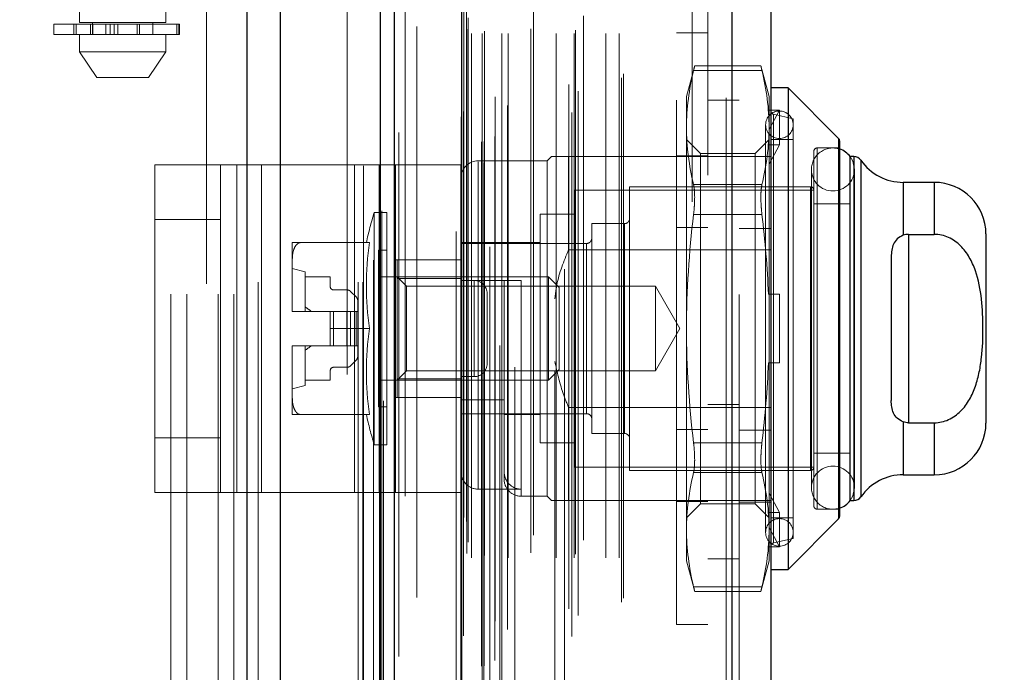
# Model space of a CAD drawing. Header units: inches. Extents: x 0.2 to 10.7, y 0.2 to 7.9.
# Tile 27 of 104: x 2.062 to 2.25, y 3.472 to 3.597. Entities that reach past the tile are written whole.
import ezdxf

# ---------------------------------------------------------------- set-up
doc = ezdxf.new("R2010")
doc.units = ezdxf.units.IN
doc.header["$MEASUREMENT"] = 0
doc.linetypes.add('HIDDEN', pattern=[0.07500000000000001, 0.05, -0.025])
doc.layers.add('DIMENSIONS', color=140, linetype='Continuous')
doc.styles.add('SLDTEXTSTYLE0', font='TXT', dxfattribs={"width": 0.7})
doc.dimstyles.new('SLDDIMSTYLE1', dxfattribs={"dimtxt": 0.0849609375, "dimasz": 0.13, "dimexe": 0, "dimexo": 0.0625, "dimgap": 0.021240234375, "dimtad": 0, "dimtih": 1, "dimtoh": 1, "dimlfac": 12, "dimrnd": 1e-09, "dimzin": 12, "dimdsep": 46, "dimtxsty": 'SLDTEXTSTYLE0', "dimsah": 1, "dimcen": 0.09, "dimadec": 0, "dimazin": 3, "dimtfac": 1, "dimtmove": 0, "dimatfit": 0, "dimfxl": 0, "dimfrac": 2, "dimtolj": 1, "dimtzin": 12, "dimarcsym": 0})

# ---------------------------------------------------------------- blocks, each defined once
blk = doc.blocks.new('_D_11')
at = {"layer": 'DIMENSIONS'}
for p, q in [((2.351322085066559, 3.39245249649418), (2.351322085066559, 3.64245249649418)), ((2.053035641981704, 3.392452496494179), (2.476322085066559, 3.39245249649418)), ((2.157561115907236, 3.240619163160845), (2.47632208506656, 3.240619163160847)), ((2.35132208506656, 3.014391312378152), (2.35132208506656, 3.240619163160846)), ((2.466185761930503, 3.014391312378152), (2.35132208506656, 3.014391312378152)), ((2.619377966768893, 3.014391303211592), (2.59084787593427, 3.014391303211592)), ((2.59084787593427, 3.014391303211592), (2.59084787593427, 2.879360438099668)), ((2.871847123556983, 3.014391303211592), (2.900377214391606, 3.014391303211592)), ((2.900377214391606, 3.014391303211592), (2.900377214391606, 2.879360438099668)), ((2.59084787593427, 2.879360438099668), (2.619377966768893, 2.879360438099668)), ((2.900377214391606, 2.879360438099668), (2.871847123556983, 2.879360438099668))]:
    blk.add_line(p, q, dxfattribs=at)
for points in [[(2.351322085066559, 3.39245249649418), (2.371322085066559, 3.52245249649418), (2.331322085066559, 3.52245249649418)], [(2.35132208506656, 3.240619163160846), (2.33132208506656, 3.110619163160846), (2.37132208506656, 3.110619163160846)]]:
    blk.add_solid(points, dxfattribs=at)
at = {"layer": 'DIMENSIONS', "char_height": 0.08333333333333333, "attachment_point": 1, "style": 'SLDTEXTSTYLE0'}
for s, insert in [('1.82', (2.619377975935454, 3.140833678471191)), ('46.3', (2.619377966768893, 2.986782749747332))]:
    blk.add_mtext(s, dxfattribs=dict(at, insert=insert))

msp = doc.modelspace()

# ---------------------------------------------------------------- linework, layer by layer
at = {"color": 7, "linetype": 'Continuous', "lineweight": 25}
for p, q in [((2.105438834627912, 3.246619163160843), (2.105438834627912, 5.192448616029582)), ((2.111802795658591, 3.246619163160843), (2.111802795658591, 5.191268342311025)), ((2.130878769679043, 3.246619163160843), (2.130878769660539, 5.182294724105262)), ((2.133514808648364, 3.246619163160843), (2.133514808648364, 5.182035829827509)), ((2.146317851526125, 5.156331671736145), (2.146317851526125, 3.272723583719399)), ((2.197838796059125, 5.147247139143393), (2.197838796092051, 3.28180811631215)), ((2.205275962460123, 5.144301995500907), (2.205275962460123, 3.284753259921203)), ((2.20855680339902, 3.583720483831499), (2.205275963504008, 3.583720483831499)), ((2.218207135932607, 3.574070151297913), (2.20855680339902, 3.583720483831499)), ((2.20855680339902, 3.583720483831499), (2.20855680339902, 3.491856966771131)), ((2.218207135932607, 3.574070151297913), (2.218207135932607, 3.501507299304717)), ((2.21839932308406, 3.573606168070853), (2.21839932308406, 3.501971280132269)), ((2.220367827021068, 3.570597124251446), (2.220367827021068, 3.504980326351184)), ((2.221108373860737, 3.570597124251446), (2.220397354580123, 3.570597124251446)), ((2.221108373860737, 3.570597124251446), (2.221108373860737, 3.504980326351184)), ((2.222454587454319, 3.569894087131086), (2.222454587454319, 3.505683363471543)), ((2.236443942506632, 3.565675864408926), (2.230531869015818, 3.565675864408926)), ((2.230531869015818, 3.565675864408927), (2.230531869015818, 3.555575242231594)), ((2.236443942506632, 3.565675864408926), (2.236443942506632, 3.555758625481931)), ((2.231522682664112, 3.555758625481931), (2.231522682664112, 3.519818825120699)), ((2.231522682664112, 3.555758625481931), (2.236443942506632, 3.555758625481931)), ((2.246286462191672, 3.555833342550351), (2.246286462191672, 3.519744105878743)), ((2.228241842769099, 3.551476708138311), (2.228241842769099, 3.524100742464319)), ((2.230531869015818, 3.520002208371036), (2.230531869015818, 3.509901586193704)), ((2.231522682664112, 3.519818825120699), (2.236443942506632, 3.519818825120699)), ((2.236443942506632, 3.519818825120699), (2.236443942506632, 3.509901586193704)), ((2.230531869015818, 3.509901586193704), (2.236443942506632, 3.509901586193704)), ((2.220397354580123, 3.504980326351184), (2.221108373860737, 3.504980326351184)), ((2.20855680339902, 3.491856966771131), (2.218207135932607, 3.501507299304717)), ((2.205275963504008, 3.491856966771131), (2.20855680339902, 3.491856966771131))]:
    msp.add_line(p, q, dxfattribs=at)
at = {"color": 7, "linetype": 'HIDDEN', "lineweight": 18}
for p, q in [((2.105438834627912, 5.192448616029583), (2.105438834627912, 3.246619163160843)), ((2.105438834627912, 5.192448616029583), (2.105438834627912, 3.246619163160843)), ((2.105438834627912, 3.246619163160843), (2.105438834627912, 5.19244861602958)), ((2.107560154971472, 3.246619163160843), (2.107560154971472, 5.191268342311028)), ((2.107560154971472, 3.246619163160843), (2.107560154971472, 5.191268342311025)), ((2.111802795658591, 3.246619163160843), (2.111802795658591, 5.191268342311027)), ((2.126636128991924, 3.246619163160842), (2.126636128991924, 5.182294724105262)), ((2.126636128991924, 3.246619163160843), (2.126636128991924, 5.182294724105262)), ((2.127514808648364, 3.246619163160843), (2.127514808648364, 5.182035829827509)), ((2.130878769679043, 3.246619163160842), (2.130878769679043, 5.182294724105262)), ((2.131132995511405, 3.260253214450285), (2.131132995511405, 5.168802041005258)), ((2.150543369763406, 3.269389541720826), (2.150543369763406, 5.159665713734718)), ((2.150543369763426, 3.269389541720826), (2.150543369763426, 5.159665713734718)), ((2.145275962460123, 5.156331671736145), (2.145275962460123, 3.272723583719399)), ((2.150118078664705, 3.273393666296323), (2.150118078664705, 5.155661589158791)), ((2.150627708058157, 3.273483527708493), (2.150627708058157, 5.155571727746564)), ((2.152681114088, 3.274458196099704), (2.152681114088, 5.154597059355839)), ((2.134388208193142, 3.275211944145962), (2.134388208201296, 5.153848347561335)), ((2.134388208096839, 3.27522035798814), (2.134388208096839, 5.153846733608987)), ((2.151688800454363, 5.153351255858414), (2.151688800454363, 3.275675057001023)), ((2.146215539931, 5.150637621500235), (2.146215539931, 3.278417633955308)), ((2.146242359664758, 3.278207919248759), (2.146242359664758, 5.150847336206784)), ((2.146693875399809, 3.279171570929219), (2.146693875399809, 5.149883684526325)), ((2.146693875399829, 3.279171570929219), (2.146693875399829, 5.149883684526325)), ((2.155078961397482, 3.28036268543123), (2.155078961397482, 5.148694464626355)), ((2.165924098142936, 5.149109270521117), (2.165924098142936, 3.279950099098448)), ((2.167355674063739, 3.279021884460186), (2.167355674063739, 5.150033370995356)), ((2.152712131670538, 3.28200531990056), (2.152712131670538, 5.147049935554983)), ((2.196796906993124, 5.147247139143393), (2.196796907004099, 3.281808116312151)), ((2.196796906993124, 3.28180811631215), (2.196796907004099, 5.147247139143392)), ((2.197838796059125, 3.28180811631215), (2.197838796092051, 5.147247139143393)), ((2.166771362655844, 3.284324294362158), (2.166771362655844, 5.144730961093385)), ((2.168536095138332, 3.283055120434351), (2.168536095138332, 5.146003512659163)), ((2.176788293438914, 3.285626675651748), (2.176788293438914, 5.143428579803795)), ((2.177221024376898, 3.286357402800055), (2.177221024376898, 5.142697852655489)), ((2.199275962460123, 5.144301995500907), (2.199275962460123, 3.284753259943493)), ((2.137824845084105, 3.286484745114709), (2.137824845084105, 5.14254605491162)), ((2.147364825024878, 3.294907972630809), (2.147364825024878, 5.134147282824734)), ((2.147364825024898, 3.294907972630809), (2.147364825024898, 5.134147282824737)), ((2.148207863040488, 3.2940746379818), (2.148207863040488, 5.134980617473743)), ((2.148207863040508, 3.2940746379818), (2.148207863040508, 5.134980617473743)), ((2.150281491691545, 5.134980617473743), (2.150281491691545, 3.2940746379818)), ((2.150281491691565, 3.2940746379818), (2.150281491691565, 5.134980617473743)), ((2.150698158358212, 3.294491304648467), (2.150698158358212, 5.134563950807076)), ((2.153614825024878, 5.134563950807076), (2.153614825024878, 3.294491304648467)), ((2.154031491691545, 3.2940746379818), (2.154031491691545, 5.134980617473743)), ((2.154031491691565, 5.134980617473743), (2.154031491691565, 3.2940746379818)), ((2.155204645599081, 3.2940746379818), (2.155204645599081, 5.134980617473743)), ((2.159503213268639, 3.294991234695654), (2.159503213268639, 5.134105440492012)), ((2.164375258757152, 3.2940746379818), (2.164375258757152, 5.134980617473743)), ((2.167820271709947, 3.2940746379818), (2.167820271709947, 5.134980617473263)), ((2.168032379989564, 3.294738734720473), (2.168032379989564, 5.134319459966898)), ((2.173855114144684, 3.2940746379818), (2.173855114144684, 5.134980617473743)), ((2.176387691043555, 3.2940746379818), (2.176387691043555, 5.134980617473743)), ((2.176387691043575, 3.2940746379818), (2.176387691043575, 5.134980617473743)), ((2.147609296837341, 3.297069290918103), (2.147609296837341, 5.131985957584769)), ((2.169546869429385, 3.297440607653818), (2.169546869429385, 5.131614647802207)), ((2.156495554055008, 5.130414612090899), (2.156495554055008, 3.298626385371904)), ((2.160050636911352, 3.298369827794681), (2.160050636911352, 5.130685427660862)), ((2.160050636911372, 3.298369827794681), (2.160050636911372, 5.130685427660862)), ((2.164106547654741, 5.129585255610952), (2.164106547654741, 3.2994713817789)), ((2.147294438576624, 3.300987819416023), (2.147294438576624, 5.12806743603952)), ((2.147294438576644, 3.300987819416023), (2.147294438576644, 5.12806743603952)), ((2.14674722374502, 3.301760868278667), (2.14674722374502, 5.127294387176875)), ((2.146747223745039, 3.301760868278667), (2.146747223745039, 5.127294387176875)), ((2.131421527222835, 5.123983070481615), (2.131421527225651, 3.305086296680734)), ((2.135555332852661, 3.305851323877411), (2.135555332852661, 5.123203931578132)), ((2.124514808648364, 3.329035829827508), (2.124514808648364, 5.099952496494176)), ((2.124514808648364, 3.329035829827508), (2.124514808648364, 5.099952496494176)), ((2.124514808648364, 3.329035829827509), (2.124514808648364, 5.099952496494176)), ((2.124514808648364, 3.329035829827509), (2.124514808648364, 5.099952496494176)), ((2.190275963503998, 5.06198596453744), (2.190275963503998, 3.367069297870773)), ((2.190275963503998, 5.06198596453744), (2.190275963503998, 3.367069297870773)), ((2.190275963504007, 3.367069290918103), (2.190275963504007, 5.06198595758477)), ((2.190275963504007, 3.367069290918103), (2.190275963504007, 5.06198595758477)), ((2.193275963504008, 3.367069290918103), (2.193275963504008, 5.06198595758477)), ((2.090931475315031, 3.444369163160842), (2.090931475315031, 3.996202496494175)), ((2.090931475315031, 3.444369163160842), (2.090931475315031, 3.996202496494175)), ((2.093931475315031, 3.444369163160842), (2.093931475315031, 3.996202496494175)), ((2.099931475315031, 3.444369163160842), (2.099931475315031, 3.996202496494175)), ((2.102931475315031, 3.444369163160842), (2.102931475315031, 3.996202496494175)), ((2.102931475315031, 3.444369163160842), (2.102931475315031, 3.996202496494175)), ((2.073525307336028, 3.842223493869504), (2.073525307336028, 3.596160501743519)), ((2.089929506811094, 3.596160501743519), (2.089929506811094, 3.842223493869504)), ((2.097681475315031, 3.646327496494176), (2.097681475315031, 3.329035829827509)), ((2.081727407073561, 3.596160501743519), (2.073525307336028, 3.596160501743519)), ((2.075985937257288, 3.596160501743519), (2.075985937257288, 3.59386391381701)), ((2.089929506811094, 3.596160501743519), (2.081727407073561, 3.596160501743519)), ((2.087468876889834, 3.59386391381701), (2.087468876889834, 3.596160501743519)), ((2.068604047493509, 3.595832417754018), (2.092443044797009, 3.595832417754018)), ((2.068604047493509, 3.595832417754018), (2.068604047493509, 3.59386391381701)), ((2.072390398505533, 3.595832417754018), (2.072390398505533, 3.59386391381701)), ((2.072426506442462, 3.595832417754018), (2.072426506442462, 3.59386391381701)), ((2.072426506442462, 3.59386391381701), (2.072426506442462, 3.595832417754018)), ((2.072876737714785, 3.59386391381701), (2.072876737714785, 3.595832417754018)), ((2.072876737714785, 3.595832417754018), (2.072876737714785, 3.59386391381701)), ((2.075580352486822, 3.595832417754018), (2.075580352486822, 3.59386391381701)), ((2.075580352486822, 3.59386391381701), (2.075580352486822, 3.595832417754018)), ((2.075985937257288, 3.595832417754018), (2.075985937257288, 3.59386391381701)), ((2.076058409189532, 3.59386391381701), (2.076058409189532, 3.595832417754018)), ((2.076058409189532, 3.595832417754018), (2.076058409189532, 3.59386391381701)), ((2.076066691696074, 3.59386391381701), (2.076066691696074, 3.595832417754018)), ((2.078507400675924, 3.59386391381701), (2.078507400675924, 3.595832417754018)), ((2.078507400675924, 3.595832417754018), (2.078507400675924, 3.59386391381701)), ((2.079355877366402, 3.595832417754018), (2.079355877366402, 3.59386391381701)), ((2.079355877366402, 3.59386391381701), (2.079355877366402, 3.595832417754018)), ((2.080080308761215, 3.59386391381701), (2.080080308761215, 3.595832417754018)), ((2.080080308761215, 3.595832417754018), (2.080080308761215, 3.59386391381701)), ((2.080818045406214, 3.595832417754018), (2.080818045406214, 3.59386391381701)), ((2.080818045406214, 3.59386391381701), (2.080818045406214, 3.595832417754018)), ((2.084476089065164, 3.59386391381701), (2.084476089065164, 3.595832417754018)), ((2.084476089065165, 3.595832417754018), (2.084476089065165, 3.59386391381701)), ((2.084932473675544, 3.595832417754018), (2.084932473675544, 3.59386391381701)), ((2.084932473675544, 3.59386391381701), (2.084932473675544, 3.595832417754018)), ((2.092049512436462, 3.59386391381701), (2.092049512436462, 3.595832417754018)), ((2.092049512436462, 3.595832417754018), (2.092049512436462, 3.59386391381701)), ((2.092443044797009, 3.59386391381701), (2.092443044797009, 3.595832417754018)), ((2.092443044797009, 3.595832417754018), (2.092443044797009, 3.59386391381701)), ((2.092443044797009, 3.595832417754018), (2.092563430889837, 3.595832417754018)), ((2.092563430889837, 3.59386391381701), (2.092563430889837, 3.595832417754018)), ((2.187275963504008, 3.481372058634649), (2.187275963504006, 3.594205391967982)), ((2.193275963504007, 3.594205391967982), (2.187275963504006, 3.594205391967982)), ((2.092443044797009, 3.59386391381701), (2.068604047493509, 3.59386391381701)), ((2.073525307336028, 3.59386391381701), (2.073525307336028, 3.590583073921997)), ((2.089929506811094, 3.590583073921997), (2.089929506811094, 3.59386391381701)), ((2.092563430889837, 3.59386391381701), (2.092443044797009, 3.59386391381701)), ((2.073525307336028, 3.590583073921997), (2.081727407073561, 3.590583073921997)), ((2.073525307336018, 3.590583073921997), (2.07680614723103, 3.585661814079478)), ((2.081727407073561, 3.590583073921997), (2.089929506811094, 3.590583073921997)), ((2.086648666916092, 3.585661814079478), (2.089929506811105, 3.590583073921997)), ((2.190763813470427, 3.587916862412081), (2.189199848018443, 3.582080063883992)), ((2.203590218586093, 3.587037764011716), (2.190557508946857, 3.587037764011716)), ((2.203590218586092, 3.587037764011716), (2.190557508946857, 3.587037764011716)), ((2.203404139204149, 3.587916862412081), (2.190743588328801, 3.587916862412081)), ((2.204947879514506, 3.582080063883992), (2.203383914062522, 3.587916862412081)), ((2.076806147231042, 3.585661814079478), (2.081727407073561, 3.585661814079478)), ((2.081727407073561, 3.585661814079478), (2.086648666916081, 3.585661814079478)), ((2.189199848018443, 3.582080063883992), (2.189199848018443, 3.576146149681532)), ((2.199275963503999, 3.581360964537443), (2.193275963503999, 3.581360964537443)), ((2.204947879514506, 3.582080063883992), (2.204947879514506, 3.576146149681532)), ((2.204818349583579, 3.579426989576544), (2.204947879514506, 3.579003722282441)), ((2.206916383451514, 3.579426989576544), (2.204818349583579, 3.579426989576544)), ((2.204947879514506, 3.575734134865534), (2.206916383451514, 3.579426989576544)), ((2.206916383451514, 3.572865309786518), (2.206916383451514, 3.579426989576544)), ((2.209541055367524, 3.577814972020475), (2.205784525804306, 3.578682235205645)), ((2.205784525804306, 3.496895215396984), (2.205784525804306, 3.578534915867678)), ((2.209541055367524, 3.577814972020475), (2.209541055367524, 3.497762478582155)), ((2.189199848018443, 3.576146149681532), (2.189199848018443, 3.537788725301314)), ((2.204291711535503, 3.57666667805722), (2.204291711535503, 3.498910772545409)), ((2.204947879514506, 3.576146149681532), (2.204947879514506, 3.544350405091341)), ((2.191863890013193, 3.571213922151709), (2.189199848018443, 3.57387796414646)), ((2.204947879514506, 3.57387796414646), (2.202283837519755, 3.571213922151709)), ((2.209541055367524, 3.57387796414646), (2.205275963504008, 3.57387796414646)), ((2.218207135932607, 3.501507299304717), (2.218207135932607, 3.574070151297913)), ((2.206916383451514, 3.572865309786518), (2.204818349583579, 3.572865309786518)), ((2.204818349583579, 3.572865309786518), (2.204947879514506, 3.572442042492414)), ((2.204947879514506, 3.569172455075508), (2.206916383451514, 3.572865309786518)), ((2.214134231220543, 3.503339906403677), (2.214134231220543, 3.572237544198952)), ((2.21839932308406, 3.572237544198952), (2.214134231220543, 3.572237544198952)), ((2.16344525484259, 3.570597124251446), (2.162625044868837, 3.569776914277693)), ((2.166726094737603, 3.570597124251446), (2.166726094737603, 3.552823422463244)), ((2.166726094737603, 3.570597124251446), (2.199275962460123, 3.570597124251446)), ((2.187275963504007, 3.570747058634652), (2.193275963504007, 3.570747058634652)), ((2.191863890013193, 3.571213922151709), (2.191863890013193, 3.504363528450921)), ((2.202283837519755, 3.571213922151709), (2.191863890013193, 3.571213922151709)), ((2.199275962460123, 3.570597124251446), (2.205275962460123, 3.570597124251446)), ((2.202283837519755, 3.571213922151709), (2.202283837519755, 3.504363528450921)), ((2.21347806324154, 3.571581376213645), (2.21347806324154, 3.50399607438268)), ((2.220397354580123, 3.570597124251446), (2.220367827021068, 3.570597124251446)), ((2.221108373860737, 3.504980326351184), (2.221108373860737, 3.570597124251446)), ((2.222454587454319, 3.505683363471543), (2.222454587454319, 3.569894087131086)), ((2.087887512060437, 3.506540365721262), (2.087887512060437, 3.569040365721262)), ((2.087887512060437, 3.569040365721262), (2.103514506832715, 3.569040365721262)), ((2.100387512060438, 3.506540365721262), (2.100387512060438, 3.569040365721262)), ((2.103514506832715, 3.506540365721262), (2.103514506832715, 3.569040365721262)), ((2.103514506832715, 3.569040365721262), (2.125907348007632, 3.569040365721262)), ((2.108201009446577, 3.506540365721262), (2.108201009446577, 3.569040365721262)), ((2.125907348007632, 3.506540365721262), (2.125907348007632, 3.569040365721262)), ((2.125907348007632, 3.569040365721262), (2.133720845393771, 3.569040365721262)), ((2.130593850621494, 3.506540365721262), (2.130593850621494, 3.569040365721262)), ((2.146220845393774, 3.569040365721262), (2.133720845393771, 3.569040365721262)), ((2.133720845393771, 3.569040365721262), (2.133720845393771, 3.506540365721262)), ((2.146220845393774, 3.569040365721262), (2.146220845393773, 3.506540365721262)), ((2.162625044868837, 3.569776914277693), (2.149501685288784, 3.569776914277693)), ((2.149501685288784, 3.507147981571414), (2.149501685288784, 3.569626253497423)), ((2.162625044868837, 3.569776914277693), (2.162625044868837, 3.505800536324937)), ((2.213015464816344, 3.568136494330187), (2.213015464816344, 3.507440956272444)), ((2.221217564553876, 3.507440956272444), (2.221217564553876, 3.568136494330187)), ((2.167874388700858, 3.56419948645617), (2.167874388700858, 3.511377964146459)), ((2.21347806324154, 3.56419948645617), (2.167874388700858, 3.56419948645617)), ((2.1783730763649, 3.564855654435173), (2.1783730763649, 3.510721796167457)), ((2.212821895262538, 3.564855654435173), (2.1783730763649, 3.564855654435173)), ((2.203590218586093, 3.565254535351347), (2.190557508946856, 3.565254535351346)), ((2.203590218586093, 3.565254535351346), (2.190557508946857, 3.565254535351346)), ((2.212821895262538, 3.510721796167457), (2.212821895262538, 3.564855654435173)), ((2.230531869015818, 3.555575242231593), (2.230531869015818, 3.565675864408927)), ((2.236443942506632, 3.55575862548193), (2.236443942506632, 3.565675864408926)), ((2.220367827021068, 3.56157481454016), (2.21347806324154, 3.56157481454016)), ((2.100387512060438, 3.558623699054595), (2.087887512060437, 3.558623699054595)), ((2.129671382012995, 3.559934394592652), (2.129671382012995, 3.515643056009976)), ((2.132113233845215, 3.559934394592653), (2.129671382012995, 3.559934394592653)), ((2.132113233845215, 3.559934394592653), (2.132113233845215, 3.515643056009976)), ((2.161312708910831, 3.559606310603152), (2.161312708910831, 3.515971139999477)), ((2.167874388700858, 3.559606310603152), (2.161312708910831, 3.559606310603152)), ((2.203590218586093, 3.559571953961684), (2.190557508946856, 3.559571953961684)), ((2.203590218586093, 3.559571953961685), (2.190557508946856, 3.559571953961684)), ((2.171155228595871, 3.557801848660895), (2.171155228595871, 3.517775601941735)), ((2.177388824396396, 3.557801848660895), (2.171155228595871, 3.557801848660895)), ((2.177388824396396, 3.517775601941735), (2.177388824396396, 3.557801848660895)), ((2.187275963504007, 3.557038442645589), (2.193275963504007, 3.557038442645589)), ((2.199275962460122, 3.556888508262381), (2.205275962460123, 3.556888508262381)), ((2.231522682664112, 3.55575862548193), (2.231522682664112, 3.519818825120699)), ((2.114068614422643, 3.55419292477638), (2.114068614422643, 3.550756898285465)), ((2.128782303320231, 3.55419292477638), (2.115645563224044, 3.55419292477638)), ((2.161312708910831, 3.55419292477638), (2.146220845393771, 3.55419292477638)), ((2.170170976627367, 3.55402888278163), (2.146220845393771, 3.55402888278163)), ((2.170170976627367, 3.521548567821), (2.170170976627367, 3.55387762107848)), ((2.130472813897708, 3.552716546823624), (2.130472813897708, 3.522860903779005)), ((2.132113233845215, 3.552716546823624), (2.130472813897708, 3.552716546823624)), ((2.166726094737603, 3.552823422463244), (2.205275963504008, 3.552823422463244)), ((2.114068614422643, 3.550756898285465), (2.114068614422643, 3.54122475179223)), ((2.116529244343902, 3.548615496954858), (2.114068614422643, 3.549271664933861)), ((2.146220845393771, 3.550915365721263), (2.133720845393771, 3.550915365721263)), ((2.134081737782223, 3.550912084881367), (2.134081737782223, 3.547355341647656)), ((2.134081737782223, 3.550912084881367), (2.146220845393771, 3.550912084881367)), ((2.116529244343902, 3.548615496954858), (2.116529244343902, 3.541069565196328)), ((2.116529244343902, 3.547631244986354), (2.121286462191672, 3.547631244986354)), ((2.121286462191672, 3.547631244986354), (2.121286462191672, 3.545826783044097)), ((2.162908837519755, 3.547631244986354), (2.130472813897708, 3.547631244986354)), ((2.135858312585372, 3.545854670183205), (2.134081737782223, 3.547631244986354)), ((2.134081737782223, 3.547355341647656), (2.146220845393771, 3.547355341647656)), ((2.134081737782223, 3.547355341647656), (2.134081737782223, 3.528222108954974)), ((2.162908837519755, 3.547631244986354), (2.162908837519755, 3.527946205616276)), ((2.164921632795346, 3.545618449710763), (2.162908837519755, 3.547631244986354)), ((2.135858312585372, 3.545854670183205), (2.135858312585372, 3.529722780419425)), ((2.183291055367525, 3.545854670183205), (2.135858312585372, 3.545854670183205)), ((2.146220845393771, 3.546975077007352), (2.154422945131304, 3.546975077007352)), ((2.148720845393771, 3.546957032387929), (2.146220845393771, 3.546957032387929)), ((2.148720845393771, 3.528623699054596), (2.148720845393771, 3.546957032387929)), ((2.148720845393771, 3.546957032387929), (2.148720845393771, 3.528623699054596)), ((2.154422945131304, 3.524197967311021), (2.154422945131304, 3.546975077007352)), ((2.157703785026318, 3.546975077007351), (2.157703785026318, 3.505946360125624)), ((2.164921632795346, 3.545618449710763), (2.164921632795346, 3.529959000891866)), ((2.183291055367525, 3.545854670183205), (2.183291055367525, 3.529722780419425)), ((2.187947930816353, 3.537788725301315), (2.183291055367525, 3.545854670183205)), ((2.121942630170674, 3.545170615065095), (2.124487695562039, 3.545170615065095)), ((2.125183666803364, 3.544882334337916), (2.126247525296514, 3.543818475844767)), ((2.151220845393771, 3.531123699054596), (2.151220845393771, 3.544457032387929)), ((2.204818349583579, 3.544350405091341), (2.206916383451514, 3.544350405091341)), ((2.204947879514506, 3.531227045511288), (2.204947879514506, 3.544350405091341)), ((2.206916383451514, 3.531227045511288), (2.206916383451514, 3.544350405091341)), ((2.126535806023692, 3.543122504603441), (2.126535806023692, 3.541069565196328)), ((2.114068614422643, 3.54122475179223), (2.114068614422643, 3.541069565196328)), ((2.114068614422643, 3.541069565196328), (2.114069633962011, 3.541069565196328)), ((2.114069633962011, 3.541069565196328), (2.121286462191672, 3.541069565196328)), ((2.121286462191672, 3.541069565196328), (2.121286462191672, 3.537788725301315)), ((2.121942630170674, 3.541069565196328), (2.121286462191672, 3.541069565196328)), ((2.121942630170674, 3.541069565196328), (2.121942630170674, 3.534507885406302)), ((2.124487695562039, 3.541069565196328), (2.121942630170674, 3.541069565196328)), ((2.121942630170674, 3.541069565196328), (2.121942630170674, 3.534507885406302)), ((2.125183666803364, 3.541069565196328), (2.124487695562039, 3.541069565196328)), ((2.124487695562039, 3.541069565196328), (2.124487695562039, 3.534507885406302)), ((2.124487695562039, 3.541069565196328), (2.124487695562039, 3.534507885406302)), ((2.125183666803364, 3.541069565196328), (2.125183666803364, 3.534507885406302)), ((2.126247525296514, 3.541069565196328), (2.125183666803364, 3.541069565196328)), ((2.125183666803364, 3.541069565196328), (2.125183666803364, 3.534507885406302)), ((2.126247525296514, 3.541069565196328), (2.126247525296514, 3.534507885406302)), ((2.126535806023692, 3.541069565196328), (2.126247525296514, 3.541069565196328)), ((2.126247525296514, 3.541069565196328), (2.126247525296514, 3.534507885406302)), ((2.126535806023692, 3.541069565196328), (2.126535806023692, 3.534507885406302)), ((2.128782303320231, 3.537788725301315), (2.121286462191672, 3.537788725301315)), ((2.121286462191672, 3.534507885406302), (2.121286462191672, 3.537788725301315)), ((2.183291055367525, 3.529722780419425), (2.187947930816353, 3.537788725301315)), ((2.189199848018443, 3.537788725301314), (2.189199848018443, 3.499431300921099)), ((2.114068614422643, 3.534507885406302), (2.114068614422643, 3.534352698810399)), ((2.114068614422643, 3.534507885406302), (2.114069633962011, 3.534507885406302)), ((2.114068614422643, 3.534352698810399), (2.114068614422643, 3.524820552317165)), ((2.114069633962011, 3.534507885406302), (2.121286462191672, 3.534507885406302)), ((2.116529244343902, 3.534507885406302), (2.116529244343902, 3.526961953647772)), ((2.121942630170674, 3.534507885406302), (2.121286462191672, 3.534507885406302)), ((2.124487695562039, 3.534507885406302), (2.121942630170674, 3.534507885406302)), ((2.125183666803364, 3.534507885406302), (2.124487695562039, 3.534507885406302)), ((2.126247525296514, 3.534507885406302), (2.125183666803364, 3.534507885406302)), ((2.126535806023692, 3.534507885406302), (2.126247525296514, 3.534507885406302)), ((2.126535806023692, 3.534507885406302), (2.126535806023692, 3.532454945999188)), ((2.124487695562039, 3.530406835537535), (2.121942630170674, 3.530406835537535)), ((2.126247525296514, 3.531758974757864), (2.125183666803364, 3.530695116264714)), ((2.204818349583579, 3.531227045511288), (2.206916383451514, 3.531227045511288)), ((2.204947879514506, 3.531227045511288), (2.204947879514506, 3.499431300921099)), ((2.121286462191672, 3.529750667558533), (2.121286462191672, 3.527946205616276)), ((2.134081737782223, 3.527946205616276), (2.135858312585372, 3.529722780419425)), ((2.135858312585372, 3.529722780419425), (2.183291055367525, 3.529722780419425)), ((2.148720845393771, 3.528623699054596), (2.146220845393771, 3.528623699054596)), ((2.162908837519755, 3.527946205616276), (2.164921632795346, 3.529959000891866)), ((2.114068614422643, 3.526305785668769), (2.116529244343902, 3.526961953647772)), ((2.121286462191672, 3.527946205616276), (2.116529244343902, 3.527946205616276)), ((2.130472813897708, 3.527946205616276), (2.162908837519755, 3.527946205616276)), ((2.134081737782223, 3.528222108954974), (2.134081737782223, 3.524665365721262)), ((2.134081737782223, 3.528222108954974), (2.146220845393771, 3.528222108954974)), ((2.114068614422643, 3.524820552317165), (2.114068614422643, 3.521384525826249)), ((2.130472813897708, 3.522860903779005), (2.132113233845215, 3.522860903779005)), ((2.146220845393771, 3.524665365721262), (2.133720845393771, 3.524665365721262)), ((2.146220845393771, 3.524197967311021), (2.154422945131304, 3.524197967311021)), ((2.154422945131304, 3.524197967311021), (2.154422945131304, 3.510590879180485)), ((2.193275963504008, 3.523319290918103), (2.199275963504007, 3.523319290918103)), ((2.128782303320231, 3.521384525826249), (2.115645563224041, 3.521384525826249)), ((2.146220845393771, 3.521548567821), (2.170170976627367, 3.521548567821)), ((2.154422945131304, 3.521384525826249), (2.161312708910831, 3.521384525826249)), ((2.166726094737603, 3.522754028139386), (2.166726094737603, 3.504980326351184)), ((2.166726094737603, 3.522754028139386), (2.205275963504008, 3.522754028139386)), ((2.230531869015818, 3.509901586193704), (2.230531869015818, 3.520002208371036)), ((2.236443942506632, 3.509901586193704), (2.236443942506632, 3.519818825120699)), ((2.171155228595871, 3.517775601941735), (2.177388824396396, 3.517775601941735)), ((2.187275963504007, 3.518539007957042), (2.193275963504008, 3.518539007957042)), ((2.199275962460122, 3.518389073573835), (2.205275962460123, 3.518389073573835)), ((2.100387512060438, 3.516957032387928), (2.087887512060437, 3.516957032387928)), ((2.129671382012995, 3.515643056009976), (2.132113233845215, 3.515643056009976)), ((2.161312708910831, 3.515971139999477), (2.167874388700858, 3.515971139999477)), ((2.203590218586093, 3.516005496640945), (2.190557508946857, 3.516005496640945)), ((2.203590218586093, 3.516005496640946), (2.190557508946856, 3.516005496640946)), ((2.21347806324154, 3.51400263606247), (2.220367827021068, 3.51400263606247)), ((2.154422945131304, 3.510590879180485), (2.154422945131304, 3.50908137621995)), ((2.167874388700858, 3.511377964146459), (2.21347806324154, 3.511377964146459)), ((2.1783730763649, 3.510721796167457), (2.212821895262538, 3.510721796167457)), ((2.203590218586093, 3.510322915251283), (2.190557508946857, 3.510322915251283)), ((2.203590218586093, 3.510322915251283), (2.190557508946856, 3.510322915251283)), ((2.087887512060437, 3.506540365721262), (2.103514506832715, 3.506540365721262)), ((2.103514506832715, 3.506540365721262), (2.125907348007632, 3.506540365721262)), ((2.125907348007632, 3.506540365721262), (2.133720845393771, 3.506540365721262)), ((2.146220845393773, 3.506540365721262), (2.133720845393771, 3.506540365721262)), ((2.149501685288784, 3.507147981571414), (2.157703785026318, 3.507147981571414)), ((2.206916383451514, 3.502712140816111), (2.204947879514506, 3.506404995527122)), ((2.157703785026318, 3.505800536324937), (2.162625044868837, 3.505800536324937)), ((2.162625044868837, 3.505800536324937), (2.16344525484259, 3.504980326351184)), ((2.166726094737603, 3.504980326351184), (2.205275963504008, 3.504980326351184)), ((2.187275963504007, 3.504830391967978), (2.193275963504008, 3.504830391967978)), ((2.189199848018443, 3.50169948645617), (2.191863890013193, 3.504363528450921)), ((2.191863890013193, 3.504363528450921), (2.202283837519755, 3.504363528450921)), ((2.199275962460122, 3.50468045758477), (2.205275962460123, 3.50468045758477)), ((2.202283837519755, 3.504363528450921), (2.204947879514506, 3.50169948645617)), ((2.220367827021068, 3.504980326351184), (2.220397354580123, 3.504980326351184)), ((2.204818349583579, 3.502712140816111), (2.204947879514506, 3.503135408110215)), ((2.204818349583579, 3.502712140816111), (2.206916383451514, 3.502712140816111)), ((2.206916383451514, 3.502712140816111), (2.206916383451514, 3.496150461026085)), ((2.214134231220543, 3.503339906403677), (2.21839932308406, 3.503339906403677)), ((2.205275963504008, 3.50169948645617), (2.209541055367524, 3.50169948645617)), ((2.189199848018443, 3.499431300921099), (2.189199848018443, 3.493497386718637)), ((2.206916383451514, 3.496150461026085), (2.204947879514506, 3.499843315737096)), ((2.204947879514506, 3.499431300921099), (2.204947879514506, 3.493497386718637)), ((2.205784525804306, 3.496895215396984), (2.209541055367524, 3.497762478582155)), ((2.204818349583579, 3.496150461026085), (2.204947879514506, 3.496573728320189)), ((2.204818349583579, 3.496150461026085), (2.206916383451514, 3.496150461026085)), ((2.189199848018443, 3.493497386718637), (2.190763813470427, 3.487660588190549)), ((2.193275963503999, 3.493860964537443), (2.199275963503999, 3.493860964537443)), ((2.203383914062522, 3.487660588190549), (2.204947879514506, 3.493497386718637)), ((2.203590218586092, 3.488539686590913), (2.190557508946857, 3.488539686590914)), ((2.203590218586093, 3.488539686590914), (2.190557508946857, 3.488539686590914)), ((2.190743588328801, 3.487660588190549), (2.203404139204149, 3.487660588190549)), ((2.187275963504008, 3.481372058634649), (2.193275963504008, 3.481372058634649))]:
    msp.add_line(p, q, dxfattribs=at)
at = {"color": 7, "linetype": 'HIDDEN', "lineweight": 18, "flags": 128}
for points in [[(2.127625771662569, 5.168859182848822), (2.127625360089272, 4.229623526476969), (2.127625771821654, 3.26019629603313)], [(2.129525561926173, 5.150818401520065), (2.129525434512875, 4.229623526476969), (2.129525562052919, 3.278238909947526)], [(2.137824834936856, 3.286485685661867), (2.137824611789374, 4.137290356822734), (2.137824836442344, 5.14256996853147)], [(2.130696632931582, 5.135361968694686), (2.13069588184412, 4.229623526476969), (2.130696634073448, 3.293710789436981)], [(2.130696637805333, 5.135360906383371), (2.13069600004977, 4.253140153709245), (2.130696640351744, 3.293693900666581)], [(2.137812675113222, 3.295398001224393), (2.137812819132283, 4.199413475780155), (2.137812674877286, 5.133655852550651)], [(2.221217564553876, 3.568136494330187), (2.220905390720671, 3.569705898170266), (2.220397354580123, 3.570597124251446)], [(2.220397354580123, 3.504980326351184), (2.220905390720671, 3.505871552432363), (2.221217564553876, 3.507440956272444)]]:
    msp.add_lwpolyline(points, dxfattribs=at)
at = {"color": 7, "linetype": 'HIDDEN', "lineweight": 18}
for centre, radius, start, end in [((2.206916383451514, 3.57666667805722), 0.00262467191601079, 0, 180), ((2.205932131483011, 3.579321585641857), 0.0006561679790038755, 180.0000000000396, 256.999999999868), ((2.206916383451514, 3.57666667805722), 0.00262467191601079, 180, 0), ((2.21711651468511, 3.568136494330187), 0.004101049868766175, 71.77194722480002, 180), ((2.214134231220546, 3.571581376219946), 0.0006561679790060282, 90.00000000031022, 179.9999999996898), ((2.149501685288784, 3.56649607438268), 0.003280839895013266, 90, 180), ((2.21711651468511, 3.568136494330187), 0.004101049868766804, 180, 0), ((2.212821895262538, 3.56419948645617), 0.0006561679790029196, 0, 90), ((2.203254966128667, 3.537788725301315), 0.07684383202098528, 163.2503397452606, 167.6739543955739), ((2.177388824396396, 3.558786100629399), 0.0009842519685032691, 270.0000000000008, 2.585154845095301e-11), ((2.170170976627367, 3.555013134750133), 0.0009842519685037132, 270.0000000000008, 5.170309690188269e-11), ((2.184574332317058, 3.545990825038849), 0.05639170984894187, 171.6367379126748, 188.3632620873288), ((2.121942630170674, 3.545826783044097), 0.0006561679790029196, 180.0000000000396, 270.0000000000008), ((2.148720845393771, 3.544457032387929), 0.002499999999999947, 0, 90), ((2.124487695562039, 3.544186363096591), 0.0009842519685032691, 44.99999999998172, 90.00000000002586), ((2.125551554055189, 3.543122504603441), 0.0009842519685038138, 0, 45.00000000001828), ((2.125691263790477, 3.541223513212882), 0.01162264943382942, 179.9938942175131, 180.7589344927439), ((2.125691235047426, 3.541223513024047), 0.0116226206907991, 179.9938932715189, 180.7589354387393), ((2.184574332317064, 3.52958662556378), 0.05639170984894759, 171.6367379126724, 188.3632620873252), ((2.12569123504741, 3.534353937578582), 0.01162262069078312, 179.2410645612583, 180.006106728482), ((2.125691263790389, 3.534353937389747), 0.01162264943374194, 179.2410655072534, 180.00610578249), ((2.125551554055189, 3.532454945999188), 0.0009842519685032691, 315.0000000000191, 0), ((2.121942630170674, 3.529750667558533), 0.0006561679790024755, 90, 180), ((2.124487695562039, 3.531391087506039), 0.0009842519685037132, 269.9999999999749, 315.0000000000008), ((2.148720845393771, 3.531123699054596), 0.002499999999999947, 270.0000000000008, 0), ((2.203254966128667, 3.537788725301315), 0.07684383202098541, 192.3260456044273, 196.7496602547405), ((2.170170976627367, 3.520564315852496), 0.0009842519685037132, 359.999999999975, 90), ((2.177388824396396, 3.516791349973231), 0.0009842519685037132, 0, 90), ((2.212821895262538, 3.511377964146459), 0.0006561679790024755, 270.0000000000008, 0), ((2.21711651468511, 3.507440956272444), 0.004101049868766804, 0, 180), ((2.157703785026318, 3.50908137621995), 0.003280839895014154, 180, 270.0000000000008), ((2.21711651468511, 3.507440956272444), 0.004101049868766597, 180, 288.2280527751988), ((2.214134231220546, 3.503996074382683), 0.0006561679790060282, 180.000000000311, 269.9999999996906), ((2.206916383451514, 3.498910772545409), 0.00262467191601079, 0, 180), ((2.206916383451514, 3.498910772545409), 0.00262467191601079, 180, 0), ((2.205932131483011, 3.496255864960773), 0.0006561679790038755, 103.0000000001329, 179.9999999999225)]:
    msp.add_arc(centre, radius, start, end, dxfattribs=at)
at = {"color": 7, "linetype": 'Continuous', "lineweight": 25}
for centre, radius, start, end in [((2.217743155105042, 3.573606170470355), 0.0006561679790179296, 4.265505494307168e-10, 44.9999999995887), ((2.21711651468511, 3.568136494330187), 0.004101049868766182, 36.86989764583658, 71.77194722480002), ((2.221108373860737, 3.56895670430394), 0.001640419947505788, 34.84990457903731, 90), ((2.230531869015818, 3.575518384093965), 0.009842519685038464, 214.849904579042, 270.0000000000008), ((2.236443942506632, 3.555833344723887), 0.009842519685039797, 2.585154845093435e-12, 90), ((2.236443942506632, 3.519744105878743), 0.009842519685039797, 270.0000000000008, 359.9999999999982), ((2.230531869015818, 3.500059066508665), 0.009842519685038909, 90, 145.1500954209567), ((2.21711651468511, 3.507440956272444), 0.004101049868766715, 288.2280527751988, 323.1301023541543), ((2.221108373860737, 3.506620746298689), 0.001640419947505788, 270.0000000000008, 325.1500954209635), ((2.217743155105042, 3.501971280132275), 0.0006561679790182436, 315.0000000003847, 359.9999999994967)]:
    msp.add_arc(centre, radius, start, end, dxfattribs=at)
at = {"color": 7, "linetype": 'HIDDEN', "lineweight": 18}
for points in [[(2.190557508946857, 3.587037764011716), (2.189701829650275, 3.583419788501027), (2.189199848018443, 3.579790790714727), (2.189199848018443, 3.576146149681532)], [(2.204947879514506, 3.576146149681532), (2.204947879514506, 3.579790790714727), (2.204445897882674, 3.583419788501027), (2.203590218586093, 3.587037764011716)], [(2.189199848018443, 3.576146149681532), (2.189199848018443, 3.572501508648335), (2.189701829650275, 3.568872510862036), (2.190557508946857, 3.565254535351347)], [(2.203590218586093, 3.565254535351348), (2.204445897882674, 3.568872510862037), (2.204947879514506, 3.572501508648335), (2.204947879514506, 3.576146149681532)], [(2.190557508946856, 3.559571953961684), (2.189701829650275, 3.552336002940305), (2.189199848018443, 3.545078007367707), (2.189199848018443, 3.537788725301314)], [(2.204818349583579, 3.544350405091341), (2.204618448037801, 3.549441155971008), (2.204188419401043, 3.554513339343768), (2.203590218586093, 3.559571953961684)], [(2.116529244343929, 3.541924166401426), (2.116920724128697, 3.541643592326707), (2.117309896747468, 3.541359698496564), (2.117694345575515, 3.541069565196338)], [(2.189199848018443, 3.537788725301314), (2.189199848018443, 3.530499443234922), (2.189701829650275, 3.523241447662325), (2.190557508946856, 3.516005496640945)], [(2.117694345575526, 3.534507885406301), (2.117309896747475, 3.534217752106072), (2.116920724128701, 3.533933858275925), (2.116529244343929, 3.533653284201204)], [(2.203590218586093, 3.516005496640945), (2.204188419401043, 3.521064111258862), (2.204618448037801, 3.526136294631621), (2.204818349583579, 3.531227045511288)], [(2.189199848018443, 3.499431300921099), (2.189199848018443, 3.503075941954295), (2.189701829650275, 3.506704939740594), (2.190557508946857, 3.510322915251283)], [(2.204947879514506, 3.499431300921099), (2.204947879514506, 3.503075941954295), (2.204445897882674, 3.506704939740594), (2.203590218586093, 3.510322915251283)], [(2.190557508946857, 3.488539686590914), (2.189701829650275, 3.492157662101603), (2.189199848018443, 3.495786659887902), (2.189199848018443, 3.499431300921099)], [(2.203590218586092, 3.488539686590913), (2.204445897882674, 3.492157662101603), (2.204947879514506, 3.495786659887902), (2.204947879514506, 3.499431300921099)]]:
    msp.add_open_spline(points, degree=3, dxfattribs=at)
for points, knots in [([(2.19074357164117, 3.587830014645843), (2.190748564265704, 3.587851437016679), (2.19076554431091, 3.587924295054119), (2.19066741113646, 3.587502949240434), (2.190572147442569, 3.587099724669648), (2.190557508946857, 3.587037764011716)], [0, 0, 0, 0, 0.2606228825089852, 0.8863851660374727, 1, 1, 1, 1]), ([(2.203590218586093, 3.587037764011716), (2.203513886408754, 3.587362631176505), (2.203392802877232, 3.587877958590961), (2.203401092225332, 3.587842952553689), (2.203404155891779, 3.587830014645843)], [0, 0, 0, 0, 0.6304092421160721, 1, 1, 1, 1]), ([(2.166726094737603, 3.570597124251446), (2.16592306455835, 3.570597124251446), (2.16429257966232, 3.570597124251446), (2.163290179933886, 3.570597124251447), (2.1635089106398, 3.570597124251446), (2.16353777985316, 3.570597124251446)], [0, 0, 0, 0, 0.4572276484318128, 0.9283620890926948, 1, 1, 1, 1]), ([(2.190557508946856, 3.565254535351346), (2.190625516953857, 3.564966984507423), (2.190676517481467, 3.564620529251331), (2.190746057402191, 3.563811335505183), (2.190763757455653, 3.563349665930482), (2.190763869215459, 3.562360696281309), (2.190746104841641, 3.561819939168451), (2.190677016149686, 3.560717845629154), (2.190625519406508, 3.560147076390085), (2.190557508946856, 3.559571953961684)], [0, 0, 0, 0, 0.25, 0.25, 0.5, 0.5, 0.75, 0.75, 1, 1, 1, 1]), ([(2.203590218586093, 3.559571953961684), (2.203522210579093, 3.56014705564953), (2.203471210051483, 3.560711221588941), (2.203401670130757, 3.561817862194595), (2.203383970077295, 3.562355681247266), (2.20338385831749, 3.563345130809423), (2.203401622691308, 3.563809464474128), (2.203470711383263, 3.564616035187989), (2.203522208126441, 3.564966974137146), (2.203590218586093, 3.565254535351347)], [0, 0, 0, 0, 0.25, 0.25, 0.5, 0.5, 0.75, 0.75, 1, 1, 1, 1]), ([(2.115645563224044, 3.55419292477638), (2.115451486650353, 3.554179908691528), (2.115271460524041, 3.554106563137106), (2.114969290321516, 3.553901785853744), (2.114845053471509, 3.55377207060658), (2.1145326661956, 3.553354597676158), (2.114401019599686, 3.553040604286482), (2.114113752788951, 3.552079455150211), (2.114068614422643, 3.551417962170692), (2.114068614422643, 3.550756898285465)], [0, 0, 0, 0, 0.1250000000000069, 0.1250000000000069, 0.2500000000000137, 0.2500000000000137, 0.5000000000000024, 0.5000000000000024, 1, 1, 1, 1]), ([(2.114068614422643, 3.55419292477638), (2.114068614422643, 3.55419292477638), (2.114113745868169, 3.55419292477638), (2.114401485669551, 3.55419292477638), (2.114534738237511, 3.55419292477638), (2.114843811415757, 3.55419292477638), (2.11496862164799, 3.55419292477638), (2.115271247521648, 3.55419292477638), (2.115451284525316, 3.55419292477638), (2.115645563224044, 3.55419292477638)], [0, 0, 0, 0, 0.5, 0.5, 0.75, 0.75, 0.875, 0.875, 1, 1, 1, 1]), ([(2.166726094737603, 3.552823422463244), (2.165829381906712, 3.550624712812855), (2.164589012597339, 3.547583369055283), (2.16421121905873, 3.544338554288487), (2.164106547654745, 3.543439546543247)], [0, 0, 0, 0, 0.7229401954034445, 1, 1, 1, 1]), ([(2.157703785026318, 3.546975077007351), (2.157259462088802, 3.546975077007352), (2.156822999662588, 3.546975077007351), (2.156018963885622, 3.546975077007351), (2.155653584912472, 3.546975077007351), (2.155056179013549, 3.546975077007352), (2.15481929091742, 3.546975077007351), (2.154504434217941, 3.546975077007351), (2.154422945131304, 3.546975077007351), (2.154422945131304, 3.546975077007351)], [0, 0, 0, 0, 0.25, 0.25, 0.5, 0.5, 0.75, 0.75, 1, 1, 1, 1]), ([(2.164106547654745, 3.531500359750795), (2.164543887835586, 3.529511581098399), (2.16520025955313, 3.526526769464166), (2.166344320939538, 3.523697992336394), (2.166726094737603, 3.522754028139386)], [0, 0, 0, 0, 0.6662995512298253, 0.9999999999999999, 0.9999999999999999, 0.9999999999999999, 0.9999999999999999]), ([(2.114068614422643, 3.524820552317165), (2.114068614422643, 3.524159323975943), (2.114113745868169, 3.523497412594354), (2.11440148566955, 3.522535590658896), (2.114534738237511, 3.522220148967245), (2.114843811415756, 3.521807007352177), (2.114968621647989, 3.521676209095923), (2.115271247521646, 3.52147094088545), (2.115451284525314, 3.521397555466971), (2.115645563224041, 3.52138452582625)], [0, 0, 0, 0, 0.5000000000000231, 0.5000000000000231, 0.7500000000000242, 0.7500000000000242, 0.8750000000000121, 0.8750000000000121, 1, 1, 1, 1]), ([(2.115645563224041, 3.521384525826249), (2.11545148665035, 3.521384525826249), (2.115271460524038, 3.521384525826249), (2.114969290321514, 3.521384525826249), (2.114845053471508, 3.521384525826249), (2.114532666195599, 3.521384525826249), (2.114401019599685, 3.521384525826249), (2.114113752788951, 3.521384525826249), (2.114068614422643, 3.521384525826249), (2.114068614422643, 3.521384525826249)], [0, 0, 0, 0, 0.1249999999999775, 0.1249999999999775, 0.2499999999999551, 0.2499999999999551, 0.4999999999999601, 0.4999999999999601, 1, 1, 1, 1]), ([(2.190557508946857, 3.516005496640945), (2.190625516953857, 3.515430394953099), (2.190676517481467, 3.514866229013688), (2.190746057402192, 3.513759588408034), (2.190763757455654, 3.513221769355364), (2.190763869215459, 3.512232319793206), (2.190746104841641, 3.511767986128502), (2.190677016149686, 3.51096141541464), (2.190625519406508, 3.510610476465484), (2.190557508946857, 3.510322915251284)], [0, 0, 0, 0, 0.25, 0.25, 0.5, 0.5, 0.75, 0.75, 1, 1, 1, 1]), ([(2.203590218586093, 3.510322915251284), (2.203522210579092, 3.510610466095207), (2.203471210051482, 3.510956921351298), (2.203401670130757, 3.511766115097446), (2.203383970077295, 3.512227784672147), (2.203383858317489, 3.51321675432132), (2.203401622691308, 3.513757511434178), (2.203470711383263, 3.514859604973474), (2.203522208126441, 3.515430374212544), (2.203590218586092, 3.516005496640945)], [0, 0, 0, 0, 0.25, 0.25, 0.5, 0.5, 0.75, 0.75, 1, 1, 1, 1]), ([(2.146220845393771, 3.510590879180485), (2.146220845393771, 3.510146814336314), (2.146300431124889, 3.509711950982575), (2.146617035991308, 3.508886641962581), (2.146851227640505, 3.508507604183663), (2.147750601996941, 3.50754043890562), (2.148612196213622, 3.507147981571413), (2.149501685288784, 3.507147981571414)], [0, 0, 0, 0, 0.2499999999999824, 0.2499999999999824, 0.4999999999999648, 0.4999999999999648, 1, 1, 1, 1]), ([(2.154422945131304, 3.510590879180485), (2.154422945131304, 3.510146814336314), (2.154502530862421, 3.509711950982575), (2.154819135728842, 3.508886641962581), (2.155053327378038, 3.508507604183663), (2.155952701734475, 3.50754043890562), (2.156814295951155, 3.507147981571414), (2.157703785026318, 3.507147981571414)], [0, 0, 0, 0, 0.2500000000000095, 0.2500000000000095, 0.500000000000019, 0.500000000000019, 1, 1, 1, 1]), ([(2.166726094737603, 3.504980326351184), (2.16592306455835, 3.504980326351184), (2.16429257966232, 3.504980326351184), (2.163290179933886, 3.504980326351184), (2.163508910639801, 3.504980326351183), (2.16353777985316, 3.504980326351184)], [0, 0, 0, 0, 0.4572276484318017, 0.9283620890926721, 1, 1, 1, 1]), ([(2.190557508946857, 3.488539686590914), (2.190633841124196, 3.488214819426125), (2.190754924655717, 3.487699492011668), (2.190746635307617, 3.487734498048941), (2.19074357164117, 3.487747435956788)], [0, 0, 0, 0, 0.6304092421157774, 1, 1, 1, 1]), ([(2.203404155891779, 3.487747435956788), (2.203399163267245, 3.48772601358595), (2.203382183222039, 3.487653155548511), (2.20348031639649, 3.488074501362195), (2.20357558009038, 3.488477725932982), (2.203590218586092, 3.488539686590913)], [0, 0, 0, 0, 0.2606228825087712, 0.886385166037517, 1, 1, 1, 1])]:
    msp.add_open_spline(points, degree=3, knots=knots, dxfattribs=at)
at = {"color": 7, "linetype": 'Continuous', "lineweight": 25}
for points, knots in [([(2.230531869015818, 3.555575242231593), (2.230081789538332, 3.555403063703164), (2.229696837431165, 3.555170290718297), (2.22907754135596, 3.554602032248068), (2.228844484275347, 3.554266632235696), (2.228508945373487, 3.553544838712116), (2.228401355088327, 3.553152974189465), (2.228267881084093, 3.552335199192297), (2.228241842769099, 3.551912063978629), (2.228241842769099, 3.55147670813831)], [0, 0, 0, 0, 0.25, 0.25, 0.5, 0.5, 0.75, 0.75, 1, 1, 1, 1]), ([(2.236443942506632, 3.5198188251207), (2.236918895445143, 3.5198188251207), (2.237383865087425, 3.519871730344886), (2.238295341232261, 3.520075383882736), (2.238746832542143, 3.520228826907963), (2.239602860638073, 3.520620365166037), (2.240006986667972, 3.520856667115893), (2.240772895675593, 3.521401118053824), (2.241134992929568, 3.521710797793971), (2.242128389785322, 3.522702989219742), (2.242687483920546, 3.523464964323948), (2.243622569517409, 3.525093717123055), (2.243993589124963, 3.525947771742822), (2.244602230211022, 3.527710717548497), (2.244839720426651, 3.528625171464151), (2.245210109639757, 3.530452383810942), (2.245344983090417, 3.531369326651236), (2.245649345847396, 3.534126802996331), (2.245724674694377, 3.535973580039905), (2.245722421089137, 3.539677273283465), (2.245644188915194, 3.541542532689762), (2.245225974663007, 3.545238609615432), (2.244881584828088, 3.547085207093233), (2.243962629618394, 3.549704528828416), (2.243585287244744, 3.550560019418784), (2.242645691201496, 3.552172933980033), (2.242089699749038, 3.552921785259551), (2.240755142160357, 3.554236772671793), (2.240006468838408, 3.554775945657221), (2.238726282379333, 3.555356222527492), (2.238280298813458, 3.555506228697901), (2.237377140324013, 3.555706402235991), (2.236915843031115, 3.555758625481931), (2.236443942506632, 3.555758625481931)], [0, 0, 0, 0, 0.03124999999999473, 0.03124999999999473, 0.06249999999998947, 0.06249999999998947, 0.09374999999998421, 0.09374999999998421, 0.1249999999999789, 0.1249999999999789, 0.187499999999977, 0.187499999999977, 0.2499999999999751, 0.2499999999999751, 0.3124999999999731, 0.3124999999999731, 0.3749999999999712, 0.3749999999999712, 0.4999999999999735, 0.4999999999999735, 0.6249999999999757, 0.6249999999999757, 0.7499999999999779, 0.7499999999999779, 0.8124999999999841, 0.8124999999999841, 0.8749999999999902, 0.8749999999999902, 0.9374999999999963, 0.9374999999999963, 0.9687499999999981, 0.9687499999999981, 1, 1, 1, 1]), ([(2.230531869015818, 3.520002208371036), (2.230081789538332, 3.520174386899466), (2.229696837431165, 3.520407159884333), (2.22907754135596, 3.520975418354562), (2.228844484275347, 3.521310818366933), (2.228508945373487, 3.522032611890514), (2.228401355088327, 3.522424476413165), (2.228267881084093, 3.523242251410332), (2.228241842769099, 3.523665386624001), (2.228241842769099, 3.52410074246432)], [0, 0, 0, 0, 0.25, 0.25, 0.5, 0.5, 0.75, 0.75, 1, 1, 1, 1])]:
    msp.add_open_spline(points, degree=3, knots=knots, dxfattribs=at)
for points in [[(2.231522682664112, 3.555758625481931), (2.231177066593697, 3.555758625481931), (2.230841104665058, 3.55569354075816), (2.230531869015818, 3.555575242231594)], [(2.231522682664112, 3.519818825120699), (2.231177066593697, 3.519818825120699), (2.230841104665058, 3.51988390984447), (2.230531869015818, 3.520002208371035)]]:
    msp.add_open_spline(points, degree=3, dxfattribs=at)

# ---------------------------------------------------------------- dimensions: what is measured, and where the dimension line sits
at = {"layer": 'DIMENSIONS'}
dim = msp.add_linear_dim(base=(2.35132208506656, 3.39245249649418), p1=(2.107561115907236, 3.240619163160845), p2=(2.003035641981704, 3.392452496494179), angle=90.0000000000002, dimstyle='SLDDIMSTYLE1', dxfattribs=at)
dim.commit()
dim.dimension.update_dxf_attribs({"geometry": '_D_11', "text_midpoint": (2.351322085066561, 3.014391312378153), "dimtype": 160})

doc.saveas('drawing.dxf')
